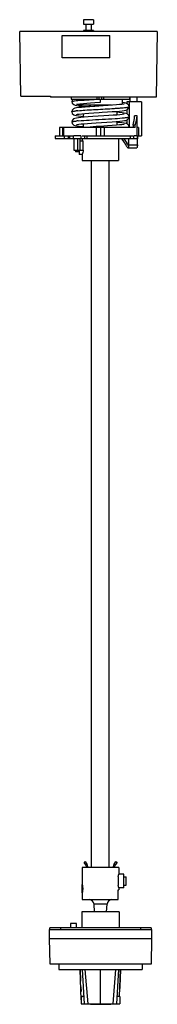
# Model space of a CAD drawing. Header units: millimetres. Extents: x 200 to 281, y 50 to 631.
import ezdxf

# ---------------------------------------------------------------- set-up
doc = ezdxf.new("R2010")
doc.units = ezdxf.units.MM
doc.header["$LTSCALE"] = 44.182945
doc.layers.get('0').update_dxf_attribs({"linetype": 'CONTINUOUS'})

msp = doc.modelspace()

# ---------------------------------------------------------------- linework, layer by layer
at = {"color": 7, "linetype": 'Continuous'}
for p, q in [((237.46, 630.93), (237.46, 628.23)), ((243.46, 630.93), (237.46, 630.93)), ((237.46, 628.23), (243.46, 628.23)), ((238.96, 628.23), (238.96, 624.53)), ((241.96, 628.23), (241.96, 624.53)), ((243.46, 630.93), (243.46, 628.23)), ((200.62, 585.83), (199.96, 624.03)), ((280.96, 624.03), (199.96, 624.03)), ((225.03, 608.53), (225.03, 621.53)), ((225.03, 621.53), (253.03, 621.53)), ((225.03, 621.53), (253.03, 621.53)), ((237.46, 624.53), (237.46, 624.03)), ((243.46, 624.53), (237.46, 624.53)), ((243.46, 624.53), (243.46, 624.03)), ((253.03, 608.53), (253.03, 621.53)), ((280.96, 624.03), (280.28, 585.23)), ((253.03, 608.53), (225.03, 608.53)), ((200.62, 585.83), (218.13, 585.83)), ((218.13, 585.83), (218.13, 585.23)), ((280.28, 585.23), (218.13, 585.23)), ((230.33, 585.23), (230.33, 584.03)), ((230.33, 584.03), (264.58, 584.03)), ((230.59, 582.63), (230.59, 582.63)), ((234.19, 583.27), (234.26, 583.27)), ((234.61, 581.24), (234.61, 580.63)), ((244.15, 582.03), (247.46, 582.24)), ((245.44, 585.23), (245.44, 584.03)), ((246.71, 584.03), (246.71, 585.23)), ((247.46, 582.24), (247.46, 584.03)), ((248.21, 585.23), (248.21, 584.03)), ((249.47, 584.03), (249.47, 585.23)), ((260.31, 584.03), (260.31, 581.03)), ((262.46, 581.7), (261.56, 581.88)), ((263.25, 581.4), (262.46, 581.7)), ((263.04, 582.43), (263.04, 581.48)), ((271.75, 582.43), (263.04, 582.43)), ((264.14, 580.46), (263.25, 581.4)), ((264.42, 582.43), (264.42, 567.43)), ((264.58, 585.23), (264.58, 584.03)), ((265.09, 582.43), (265.09, 585.23)), ((269.04, 582.43), (269.04, 585.23)), ((271.75, 582.43), (271.75, 562.43)), ((230.59, 576.63), (230.59, 576.63)), ((234.61, 580.63), (254.06, 580.63)), ((237.61, 573.34), (237.61, 575.55)), ((241.15, 579.61), (238.51, 579.41)), ((240.86, 580.63), (240.86, 579.59)), ((244.21, 579.82), (241.15, 579.61)), ((241.6, 579.64), (241.6, 580.63)), ((243.88, 580.63), (243.88, 579.79)), ((249.06, 580.13), (244.21, 579.82)), ((246.18, 579.94), (246.18, 580.63)), ((246.57, 580.63), (246.57, 579.97)), ((252.04, 580.32), (249.06, 580.13)), ((250.51, 580.22), (250.51, 580.63)), ((251.72, 580.3), (251.72, 580.63)), ((254.65, 580.5), (252.04, 580.32)), ((254, 580.63), (254, 580.46)), ((254.06, 580.63), (254.06, 580.46)), ((257.08, 578.71), (257.38, 578.73)), ((257.31, 574.71), (257.31, 576.93)), ((263.04, 577.78), (263.04, 575.48)), ((264.33, 579.63), (264.14, 580.46)), ((230.59, 570.63), (230.59, 570.63)), ((237.61, 567.43), (237.61, 569.55)), ((257.31, 568.72), (257.31, 570.93)), ((263.04, 571.78), (263.04, 569.48)), ((264.12, 568.49), (263.19, 569.43)), ((264.33, 573.63), (264.33, 573.63)), ((269.1, 574.23), (267.57, 574.23)), ((269.15, 567.43), (269.15, 574.23)), ((223.47, 567.43), (223.47, 562.43)), ((225.76, 567.43), (223.47, 567.43)), ((225.23, 567.43), (225.23, 562.43)), ((225.76, 567.43), (225.76, 562.43)), ((267.94, 567.43), (225.76, 567.43)), ((241.36, 567.62), (238.74, 567.43)), ((244.93, 567.86), (241.36, 567.62)), ((247.42, 568.02), (244.93, 567.86)), ((244.96, 567.43), (244.96, 562.43)), ((251.61, 568.29), (247.42, 568.02)), ((247.46, 567.43), (247.46, 562.43)), ((249.96, 562.43), (249.96, 567.43)), ((264.33, 567.63), (264.12, 568.49)), ((264.32, 567.43), (264.33, 567.63)), ((264.33, 567.63), (264.33, 567.63)), ((266.72, 568.63), (266.72, 567.43)), ((267.94, 568.63), (266.72, 568.63)), ((267.94, 567.43), (267.94, 568.63)), ((269.1, 562.43), (269.1, 567.43)), ((269.96, 567.43), (269.1, 567.43)), ((269.96, 567.43), (269.96, 562.43)), ((220.92, 562.43), (220.92, 560.93)), ((220.92, 562.43), (231.17, 562.43)), ((220.92, 560.93), (269.31, 560.93)), ((226.2, 562.43), (226.2, 560.93)), ((228.4, 562.43), (228.4, 560.93)), ((229.22, 562.43), (229.22, 560.93)), ((231.72, 560.93), (231.72, 562.43)), ((236.02, 562.43), (231.72, 562.43)), ((231.77, 560.93), (231.77, 553.93)), ((234.27, 553.93), (234.27, 560.93)), ((235.44, 560.93), (235.44, 553.93)), ((235.44, 559.43), (237.37, 559.43)), ((236.02, 562.43), (236.02, 560.93)), ((236.71, 562.43), (266.66, 562.43)), ((236.71, 560.93), (236.71, 559.43)), ((237.37, 553.91), (237.37, 559.43)), ((238.3, 560.93), (238.3, 562.43)), ((239.6, 560.93), (239.6, 562.43)), ((258.21, 560.93), (258.21, 547.93)), ((265.01, 562.43), (265.01, 560.93)), ((267.09, 560.93), (267.09, 562.43)), ((269.19, 562.43), (267.09, 562.43)), ((269.3, 560.54), (269.43, 560.85)), ((269.31, 560.93), (269.31, 562.43)), ((269.31, 562.43), (271.75, 562.43)), ((269.46, 561.74), (269.31, 561.74)), ((269.43, 560.85), (269.31, 560.85)), ((269.46, 561.74), (269.43, 562.43)), ((269.43, 560.85), (269.46, 561.74)), ((231.77, 553.93), (235.44, 553.93)), ((232.78, 553.93), (232.78, 552.93)), ((234.93, 552.93), (232.78, 552.93)), ((234.93, 553.91), (234.93, 551.43)), ((234.93, 553.91), (237.37, 553.91)), ((236.9, 551.97), (236.71, 551.43)), ((263.44, 557.17), (263.95, 557.17)), ((263.81, 556.93), (263.66, 556.93)), ((263.66, 555.43), (268.95, 555.43)), ((264.22, 557.08), (269.25, 557.08)), ((236.71, 551.43), (234.93, 551.43)), ((236.71, 551.43), (236.71, 547.93)), ((236.71, 547.93), (258.21, 547.93)), ((242.28, 130.93), (242.28, 547.93)), ((252.63, 130.93), (252.63, 547.93)), ((237.81, 133.93), (238.47, 134.39)), ((238.88, 132.4), (237.81, 133.93)), ((238.47, 134.39), (239.54, 132.86)), ((255.53, 132.86), (256.6, 134.39)), ((257.25, 133.93), (256.18, 132.4)), ((256.6, 134.39), (257.25, 133.93)), ((258.35, 130.93), (236.75, 130.93)), ((236.75, 130.93), (236.75, 120.93)), ((239.24, 131.43), (239.28, 130.93)), ((240.09, 130.93), (240.04, 131.5)), ((255.03, 131.5), (254.98, 130.93)), ((255.78, 130.93), (255.83, 131.43)), ((258.35, 130.93), (258.35, 126.93)), ((257.88, 125.52), (257.88, 120.35)), ((261.18, 126.93), (258.35, 126.93)), ((261.18, 118.93), (261.18, 126.93)), ((261.18, 125.43), (262.58, 125.43)), ((262.58, 120.43), (262.58, 125.43)), ((236.53, 120.93), (236.75, 120.93)), ((236.53, 120.93), (236.53, 115.93)), ((257.88, 117.73), (258.35, 117.73)), ((257.88, 111.93), (257.88, 117.73)), ((261.18, 118.93), (258.35, 118.93)), ((258.35, 118.93), (258.35, 117.73)), ((261.18, 120.43), (262.58, 120.43)), ((236.53, 115.93), (236.75, 115.93)), ((236.75, 115.93), (236.75, 111.93)), ((236.75, 111.93), (257.88, 111.93)), ((258.53, 104.78), (236.53, 104.78)), ((236.53, 104.78), (236.53, 95.26)), ((251.38, 109.17), (243.71, 109.17)), ((244.06, 104.78), (243.71, 109.17)), ((251.03, 104.78), (251.38, 109.17)), ((258.53, 104.78), (258.53, 95.26)), ((217.53, 94.26), (277.53, 94.26)), ((217.53, 89.01), (217.53, 94.26)), ((277.33, 95.26), (217.73, 95.26)), ((217.73, 94.26), (217.73, 95.26)), ((223.88, 95.26), (223.88, 94.26)), ((233.32, 97.86), (229.92, 97.86)), ((229.92, 97.86), (229.92, 95.26)), ((233.32, 95.26), (233.32, 97.86)), ((271.18, 94.26), (271.18, 95.26)), ((277.33, 95.26), (277.33, 94.26)), ((277.53, 94.26), (277.53, 89.01)), ((217.53, 89.01), (277.53, 89.01)), ((217.8, 73.91), (217.53, 89.01)), ((277.53, 89.01), (277.27, 73.91)), ((277.27, 73.91), (217.8, 73.91)), ((223.03, 73.91), (223.03, 70.69)), ((223.03, 70.69), (272.03, 70.69)), ((235.5, 70.69), (235.81, 63.9)), ((236.23, 52.86), (235.62, 70.69)), ((236.81, 70.69), (237.95, 50.44)), ((240.18, 50.44), (238.57, 70.69)), ((247.6, 50.44), (247.6, 70.69)), ((255.01, 50.44), (256.62, 70.69)), ((257.22, 50.44), (258.37, 70.69)), ((258.8, 54.89), (259.35, 70.69)), ((272.03, 73.91), (272.03, 70.69)), ((235.95, 60.57), (236.06, 57.74)), ((236.24, 54.89), (236.23, 53.46)), ((236.23, 53.46), (236.23, 50.44)), ((237.7, 54.89), (236.24, 54.89)), ((258.82, 54.89), (257.47, 54.89)), ((258.82, 54.89), (258.82, 50.44)), ((236.23, 50.44), (258.82, 50.44)), ((241.57, 50.44), (241.57, 50.19)), ((241.57, 50.19), (253.58, 50.19)), ((241.58, 50.19), (241.58, 50.44)), ((253.58, 50.44), (253.58, 50.19))]:
    msp.add_line(p, q, dxfattribs=at)
for points in [[(231.18, 584.03), (230.78, 583.47), (230.59, 582.63)], [(230.59, 582.63), (230.84, 581.69), (231.76, 580.82), (232.55, 580.54), (233.52, 580.36), (234.85, 580.19)], [(233.41, 581.04), (233.39, 581.03), (233.58, 581.08), (234.24, 581.19)], [(234.24, 581.19), (235.28, 581.32), (235.93, 581.39), (237.5, 581.54), (239.41, 581.7), (241.64, 581.86), (244.15, 582.03)], [(260.06, 580.99), (258.68, 580.84), (256.86, 580.68), (254.65, 580.5)], [(261.53, 581.24), (261.48, 581.22), (261, 581.12), (260.06, 580.99)], [(261.56, 581.88), (260.32, 582.05), (260.31, 582.05)], [(238.51, 579.41), (236.36, 579.23), (234.67, 579.06), (233.4, 578.89), (232.48, 578.7), (231.69, 578.41), (230.79, 577.48), (230.59, 576.63)], [(230.59, 576.63), (230.83, 575.7), (231.73, 574.83), (232.48, 574.56), (233.37, 574.38), (234.54, 574.22), (236.05, 574.06), (237.61, 573.92)], [(261.52, 575.23), (261.5, 575.23), (261.07, 575.14), (260.2, 575.01), (258.92, 574.86), (257.2, 574.7), (255.05, 574.53), (252.45, 574.35), (249.42, 574.15), (246.2, 573.94), (243.1, 573.74), (240.33, 573.55), (237.98, 573.37), (236.03, 573.2), (234.49, 573.04), (233.32, 572.87), (232.44, 572.69), (231.68, 572.41), (230.79, 571.48), (230.59, 570.63)], [(233.4, 575.03), (233.44, 575.04), (233.97, 575.15), (234.97, 575.29), (236.44, 575.45), (238.37, 575.61), (240.75, 575.8), (243.58, 575.99), (246.79, 576.2), (248.45, 576.3), (251.65, 576.51), (254.47, 576.7), (256.84, 576.88), (258.8, 577.06), (260.36, 577.22), (261.54, 577.38), (262.43, 577.56), (263.19, 577.83), (264.09, 578.71), (264.33, 579.63)], [(234.85, 580.19), (236.64, 580.01), (238.91, 579.82), (240.79, 579.68)], [(264.33, 573.63), (264.17, 574.39), (263.26, 575.4), (262.44, 575.7), (261.5, 575.89), (260.22, 576.06), (258.56, 576.23), (257.31, 576.34)], [(230.59, 570.63), (230.83, 569.7), (231.78, 568.81), (232.58, 568.54), (233.56, 568.35), (234.91, 568.18), (236.61, 568.01), (237.65, 567.92)], [(233.4, 569.03), (233.44, 569.04), (233.93, 569.14), (234.84, 569.27), (236.14, 569.42), (237.83, 569.57), (239.88, 569.73), (242.27, 569.9), (244.99, 570.08), (248.05, 570.28), (251.27, 570.49), (254.3, 570.69), (256.83, 570.88), (258.84, 571.06), (260.4, 571.23), (261.56, 571.39), (262.45, 571.57), (263.2, 571.84), (264.1, 572.73), (264.33, 573.63)], [(261.52, 569.23), (261.48, 569.22), (260.99, 569.12), (260.07, 568.99), (258.71, 568.84), (256.85, 568.68), (254.47, 568.49), (251.61, 568.29)], [(261.43, 569.9), (260.14, 570.07), (258.44, 570.24), (257.31, 570.34)], [(263.19, 569.43), (262.37, 569.72), (261.43, 569.9)], [(258.91, 57.87), (259.01, 60.68), (259.21, 65.41), (259.47, 70.69)]]:
    msp.add_lwpolyline(points, dxfattribs=at)
for centre, radius, start, end in [((240.66, 506.33), 71.23, 95.16239, 95.94658), ((227.95, 1004.8), 427.08, 273.53581, 273.91073), ((240.86, 498.38), 73.19, 95.00954, 95.98462), ((264.28, 567.63), 0.0541, 348.21606, 358.18202), ((143.29, 565.94), 121.01, 356.04445, 356.80942), ((141.25, 566.06), 123.05, 356.80789, 357.61413), ((237.25, 131.26), 2, 5.08492, 35), ((237.25, 131.26), 2.8, 5.08492, 35), ((257.82, 131.26), 2.8, 145, 174.91508), ((257.82, 131.26), 2, 145, 174.91508), ((240.7, 108.93), 3.02, 4.52621, 82.62869), ((254.39, 108.93), 3.02, 97.37131, 175.47379)]:
    msp.add_arc(centre, radius, start, end, dxfattribs=at)
for centre, major_axis, ratio, start_param, end_param in [((247.46, 568.18), (18.91, 18.91), 0.404026, -1.115742, -1.084713), ((241.24, 566.01), (21.65, 21.65), 0.693725, -0.864436, -0.646786), ((247.46, 568.18), (17.83, 17.83), 0.693725, -0.943603, -0.681797), ((247.46, 561.24), (16.02, -12.45), 0.418482, 0.698446, 1.055027), ((247.46, 563.2), (16.02, -12.45), 0.418482, 0.636061, 0.915722), ((247.46, 562.86), (-0.45, 46.29), 0.363844, -1.699468, -1.615882), ((247.46, 562.86), (-0.58, 60.03), 0.363844, -1.670727, -1.606367)]:
    msp.add_ellipse(centre, major_axis=major_axis, ratio=ratio, start_param=start_param, end_param=end_param, dxfattribs=at)
for points, knots in [([(230.59, 582.63), (230.59, 582.69), (230.78, 582.79), (230.93, 582.83), (231.05, 582.86)], [0, 0, 0, 0, 0.306422, 1, 1, 1, 1]), ([(231.05, 582.86), (231.45, 582.95), (232.5, 583.1), (233.55, 583.21), (234.19, 583.27)], [0, 0, 0, 0, 0.391051, 1, 1, 1, 1]), ([(234.26, 583.27), (235.92, 583.43), (239.64, 583.68), (243.37, 583.9), (245.44, 584.02)], [0, 0, 0, 0, 0.445388, 1, 1, 1, 1]), ([(230.59, 576.63), (230.59, 576.66), (230.65, 576.72), (230.88, 576.82), (231.38, 576.94), (232.22, 577.06), (232.9, 577.14), (233.28, 577.18)], [0, 0, 0, 0, 0.028917, 0.081052, 0.271825, 0.580493, 1, 1, 1, 1]), ([(234.26, 577.27), (235.62, 577.4), (238.68, 577.62), (245.36, 578.02), (250.67, 578.31), (254.29, 578.53)], [0, 0, 0, 0, 0.204826, 0.458195, 1, 1, 1, 1]), ([(257.38, 578.73), (257.79, 578.76), (259.24, 578.87), (260.68, 578.98), (261.71, 579.09)], [0, 0, 0, 0, 0.286402, 1, 1, 1, 1]), ([(261.71, 579.09), (262.09, 579.13), (262.74, 579.21), (263.55, 579.33), (264.05, 579.45), (264.27, 579.54), (264.33, 579.6), (264.33, 579.63)], [0, 0, 0, 0, 0.417584, 0.724828, 0.917291, 0.9706, 1, 1, 1, 1]), ([(230.59, 570.63), (230.59, 570.66), (230.65, 570.72), (230.87, 570.82), (231.37, 570.93), (232.19, 571.06), (232.85, 571.13), (233.23, 571.17)], [0, 0, 0, 0, 0.029111, 0.081274, 0.271518, 0.579963, 1, 1, 1, 1]), ([(234.47, 571.29), (236.58, 571.48), (241.27, 571.78), (248.48, 572.19), (255.47, 572.59), (259.87, 572.9), (261.74, 573.1)], [0, 0, 0, 0, 0.23171, 0.5166, 0.792731, 1, 1, 1, 1]), ([(261.74, 573.1), (262.11, 573.14), (262.76, 573.21), (263.56, 573.33), (264.05, 573.45), (264.27, 573.54), (264.33, 573.6), (264.33, 573.63)], [0, 0, 0, 0, 0.417481, 0.724346, 0.916726, 0.970273, 1, 1, 1, 1]), ([(263.96, 567.43), (264.04, 567.45), (264.16, 567.49), (264.28, 567.55), (264.31, 567.58)], [0, 0, 0, 0, 0.623154, 1, 1, 1, 1]), ([(264.01, 557.59), (264.01, 557.5), (264, 557.37), (263.97, 557.21), (263.94, 557.12), (263.92, 557.04), (263.88, 556.98), (263.85, 556.94), (263.82, 556.93), (263.81, 556.93)], [0, 0, 0, 0, 0.377094, 0.537995, 0.676252, 0.790113, 0.879325, 0.946551, 1, 1, 1, 1]), ([(237.37, 553.91), (237.34, 553.72), (237.22, 553.06), (237.04, 552.42), (236.9, 551.97)], [0, 0, 0, 0, 0.297442, 1, 1, 1, 1]), ([(263.08, 556.02), (263.12, 555.93), (263.21, 555.77), (263.38, 555.55), (263.55, 555.43), (263.66, 555.43)], [0, 0, 0, 0, 0.347413, 0.626098, 1, 1, 1, 1]), ([(263.66, 556.93), (263.61, 556.93), (263.55, 556.98), (263.49, 557.07), (263.46, 557.13), (263.44, 557.17)], [0, 0, 0, 0, 0.375283, 0.652321, 1, 1, 1, 1]), ([(263.81, 555.43), (263.84, 555.43), (263.9, 555.45), (263.95, 555.51), (264.01, 555.59), (264.07, 555.74), (264.1, 555.88), (264.12, 555.95)], [0, 0, 0, 0, 0.158149, 0.251603, 0.361198, 0.638781, 1, 1, 1, 1]), ([(264.12, 555.95), (264.15, 556.12), (264.19, 556.49), (264.21, 556.87), (264.22, 557.08)], [0, 0, 0, 0, 0.448705, 1, 1, 1, 1]), ([(269.06, 555.52), (269.04, 555.5), (269.02, 555.45), (268.97, 555.43), (268.95, 555.43)], [0, 0, 0, 0, 0.574296, 1, 1, 1, 1]), ([(269.25, 557.08), (269.24, 556.9), (269.23, 556.57), (269.2, 556.12), (269.16, 555.81), (269.1, 555.62), (269.07, 555.55), (269.06, 555.52)], [0, 0, 0, 0, 0.338721, 0.627231, 0.850352, 0.934503, 1, 1, 1, 1]), ([(257.88, 125.52), (257.93, 125.72), (258.01, 126), (258.13, 126.34), (258.19, 126.54), (258.26, 126.7), (258.3, 126.83), (258.33, 126.88), (258.34, 126.93), (258.35, 126.93)], [0, 0, 0, 0, 0.413014, 0.584763, 0.729632, 0.845431, 0.930032, 0.981903, 1, 1, 1, 1]), ([(236.75, 120.93), (236.75, 120.93), (236.75, 120.91), (236.77, 120.88), (236.78, 120.82), (236.81, 120.69), (236.85, 120.48), (236.89, 120.3), (236.9, 120.2)], [0, 0, 0, 0, 0.01742, 0.067684, 0.150005, 0.263535, 0.579136, 1, 1, 1, 1]), ([(236.9, 116.66), (236.89, 116.56), (236.85, 116.38), (236.81, 116.17), (236.78, 116.05), (236.77, 115.99), (236.75, 115.96), (236.75, 115.93), (236.75, 115.93)], [0, 0, 0, 0, 0.420899, 0.736477, 0.849996, 0.932312, 0.982577, 1, 1, 1, 1]), ([(236.9, 120.2), (236.95, 119.93), (237.11, 118.76), (237.06, 117.56), (236.9, 116.66)], [0, 0, 0, 0, 0.230286, 1, 1, 1, 1]), ([(258.35, 118.93), (258.34, 118.93), (258.33, 118.98), (258.3, 119.04), (258.26, 119.16), (258.19, 119.32), (258.13, 119.53), (258.01, 119.87), (257.93, 120.15), (257.88, 120.35)], [0, 0, 0, 0, 0.018092, 0.069956, 0.154559, 0.270364, 0.415239, 0.586988, 1, 1, 1, 1]), ([(237.3, 61.89), (237.28, 61.77), (237.26, 61.52), (237.26, 61.28), (237.27, 61.14)], [0, 0, 0, 0, 0.463817, 1, 1, 1, 1]), ([(237.27, 61.14), (237.28, 61), (237.3, 60.75), (237.35, 60.49), (237.38, 60.38)], [0, 0, 0, 0, 0.538234, 1, 1, 1, 1])]:
    msp.add_open_spline(points, degree=3, knots=knots, dxfattribs=at)
msp.add_open_spline([(264.31, 567.58), (264.32, 567.59), (264.33, 567.61), (264.33, 567.62)], degree=3, dxfattribs=at)

doc.saveas('drawing.dxf')
